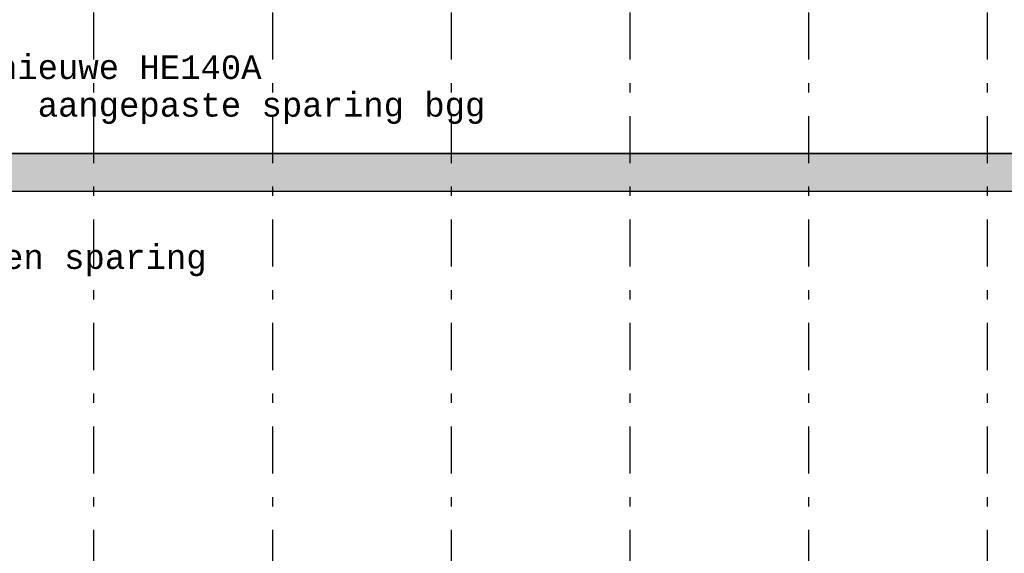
# Model space of a CAD drawing. Extents: x 2 to 87, y -108 to 11.
# Tile 180 of 210: x 30.44 to 40.91, y -14.16 to -8.48. Entities that reach past the tile are written whole.
import ezdxf

# ---------------------------------------------------------------- set-up
doc = ezdxf.new("R2010")
doc.units = 0
doc.header["$MEASUREMENT"] = 0
doc.linetypes.add('DASHDOT', pattern=[1, 0.5, -0.25, 0, -0.25])
for name, color, linetype in [('18', 7, 'CONTINUOUS'), ('2', 7, 'CONTINUOUS'), ('5', 7, 'CONTINUOUS'), ('8', 7, 'CONTINUOUS')]:
    doc.layers.add(name, color=color, linetype=linetype)
doc.styles.add('MONOTXT', font='MONOTXT', dxfattribs={"height": 0.2})

msp = doc.modelspace()

# ---------------------------------------------------------------- linework, layer by layer
at = {"layer": '18', "color": 62, "linetype": 'Continuous'}
for p, q in [((27.4276, -9.9075), (49.6276, -9.9075)), ((28.2589, -10.3075), (49.6276, -10.3075))]:
    msp.add_line(p, q, dxfattribs=at)
for points in [[(27.4276, -9.9075), (27.4276, -9.9075), (49.6276, -9.9075)], [(27.4276, -9.9075), (27.4276, -10.3075), (49.6276, -10.3075)], [(27.4276, -9.9075), (49.6276, -9.9075), (49.6276, -10.3075)], [(28.2589, -10.3075), (28.2589, -10.3075), (49.6276, -10.3075)]]:
    msp.add_solid(points, dxfattribs=at)
at = {"layer": '2', "color": 62, "linetype": 'Continuous'}
for p, q in [((50.0276, -9.9075), (27.4276, -9.9075)), ((27.4276, -10.3075), (49.6276, -10.3075))]:
    msp.add_line(p, q, dxfattribs=at)
at = {"layer": '5', "color": 7, "linetype": 'DASHDOT'}
for p, q in [((31.2276, -7.3075), (31.2276, -96.5075)), ((33.1276, -7.3075), (33.1276, -96.5075)), ((35.0276, -7.3075), (35.0276, -96.5075)), ((36.9276, -7.3075), (36.9276, -96.5075)), ((38.8276, -7.3075), (38.8276, -96.5075)), ((40.7276, -7.3075), (40.7276, -96.5075)), ((7.5276, -10.3075), (52.6276, -10.3075))]:
    msp.add_line(p, q, dxfattribs=at)

# ---------------------------------------------------------------- texts
at = {"layer": '8', "color": 7, "linetype": 'Continuous', "style": 'MONOTXT'}
for s, p in [('2* nieuwe HE140A', (29.5505, -9.1137)), ('tbv. aangepaste sparing bgg', (29.5505, -9.5137)), ('nieuw te maken sparing', (27.6683, -11.1324))]:
    msp.add_text(s, height=0.25, dxfattribs=at).set_placement(p)

doc.saveas('drawing.dxf')
